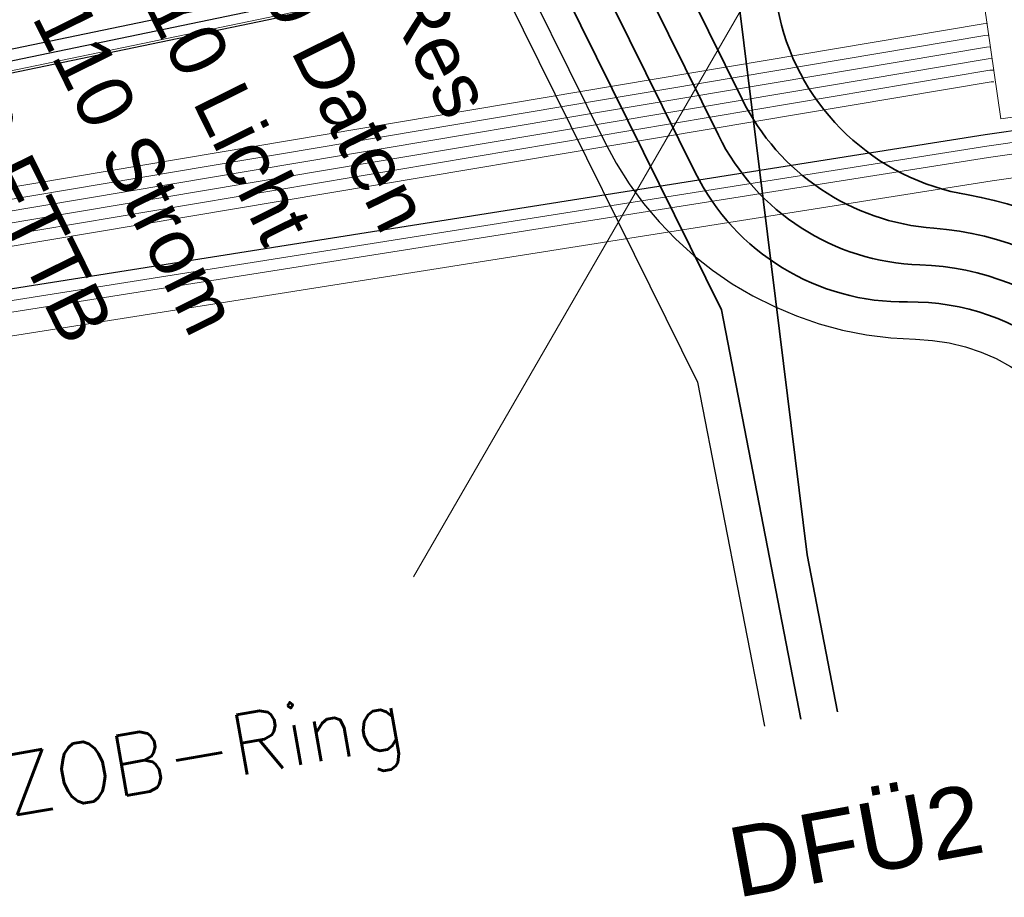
# Model space of a CAD drawing. Header units: metres. Extents: x -502 to 161, y -108 to 174.
# Tile 228 of 256: x 26.15 to 30.38, y -5.95 to -2.18. Entities that reach past the tile are written whole.
import ezdxf

# ---------------------------------------------------------------- set-up
doc = ezdxf.new("R2010")
doc.units = ezdxf.units.M
doc.header["$LTSCALE"] = 0.1
doc.linetypes.add('237', pattern=[93, 75, -18])
for name, color, linetype in [('BRI31-005.05-5p02-Koordinierung Lageplan 4. BA ZOB West 2022-06-15', 7, 'Continuous'), ('BRI31-005.06-5f07-Koordinierung Lageplan 4. BA ZOB Fernbusbahnh', 7, 'Continuous'), ('BRI32-005.02-5f05-Koordinierung Schemaplan 4 BA ZOB Teilbereich', 7, 'Continuous'), ('BRI32-005.03-5f06-Koordinierung Schemaplan 4 BA ZOB Teilbereich 2 Ost - Bahnhofsallee 2023-01-21', 7, 'Continuous')]:
    doc.layers.add(name, color=color, linetype=linetype)
doc.styles.add('Arial', font='arial.ttf')
doc.styles.add('Txt', font='txt_____.ttf')

msp = doc.modelspace()

# ---------------------------------------------------------------- linework, layer by layer
at = {"layer": 'BRI31-005.05-5p02-Koordinierung Lageplan 4. BA ZOB West 2022-06-15', "color": 35, "linetype": 'Continuous', "lineweight": 13, "true_color": 0x99724c, "transparency": 33554687, "flags": 128}
msp.add_lwpolyline([(51.6893, 27.6476), (51.0353, 27.5676), (50.7943, 27.4886), (50.1313, 26.8746), (49.2303, 25.9846), (48.7333, 23.9196), (47.9783, 21.9496), (47.3213, 12.1216), (47.1403, 7.5016), (47.0313, 6.6676), (46.9603, 5.8176), (46.8883, 5.3116), (45.4053, 3.5226), (43.2513, 0.9236), (42.3773, 0.5676), (36.5613, -0.4544), (30.3953, -1.5214), (30.2123, -1.5484), (19.6873, -3.7344), (11.8423, -5.1304), (6.3593, -6.0574), (5.1983, -6.2574), (-2.9967, -7.6904)], dxfattribs=at)
at = {"layer": 'BRI31-005.05-5p02-Koordinierung Lageplan 4. BA ZOB West 2022-06-15', "color": 250, "linetype": 'Continuous', "lineweight": 25, "true_color": 0x333333, "transparency": 33554687, "flags": 128}
for points in [[(51.6913, 27.6376), (51.0383, 27.5586), (50.8003, 27.4806), (50.1383, 26.8666), (49.2393, 25.9796), (48.7433, 23.9166), (47.9883, 21.9466), (47.3313, 12.1206), (47.1503, 7.5016), (47.0413, 6.6666), (46.9703, 5.8166), (46.8983, 5.3066), (45.4143, 3.5166), (43.2573, 0.9166), (42.3793, 0.5566), (36.5643, -0.4634), (30.3973, -1.5314), (30.2153, -1.5574), (19.6893, -3.7434), (11.8453, -5.1394), (6.3623, -6.0664), (5.2013, -6.2664), (-2.9947, -7.7004)], [(47.2313, 12.1246), (47.0503, 7.5096), (46.9413, 6.6766), (46.8703, 5.8286), (46.8023, 5.3486), (45.3383, 3.5806), (43.1953, 1.0006), (42.3513, 0.6526), (36.5463, -0.3654), (30.3813, -1.4334), (30.1973, -1.4594), (19.6713, -3.6454), (11.8273, -5.0414), (6.3463, -5.9684), (5.1833, -6.1684), (-3.0127, -7.6024)], [(47.2813, 12.1216), (47.1003, 7.5056), (46.9913, 6.6716), (46.9203, 5.8226), (46.8503, 5.3276), (45.3763, 3.5486), (43.2263, 0.9596), (42.3653, 0.6046), (36.5553, -0.4144), (30.3893, -1.4824), (30.2063, -1.5084), (19.6803, -3.6944), (11.8363, -5.0904), (6.3543, -6.0174), (5.1923, -6.2174), (-3.0037, -7.6514)]]:
    msp.add_lwpolyline(points, dxfattribs=at)
at = {"layer": 'BRI31-005.05-5p02-Koordinierung Lageplan 4. BA ZOB West 2022-06-15', "color": 7, "linetype": 'Continuous', "lineweight": 13, "transparency": 33554687, "flags": 128}
for points in [[(47.8253, 12.0986), (47.6213, 5.5486), (47.3453, 5.1156), (46.3003, 3.8536), (45.3933, 2.7856), (43.8323, 0.5826), (43.2373, -0.2584), (36.6743, -1.5154), (32.1073, -2.4144), (30.2993, -2.6744), (19.4313, -4.3944), (12.5223, -5.5654), (6.4523, -6.5854), (-3.6597, -8.3354)], [(47.8753, 12.0966), (47.6713, 5.5466), (47.3843, 5.0836), (46.0583, 3.4826), (45.7263, 3.0816), (43.9143, 0.5246), (43.3503, -0.2874), (36.6843, -1.5644), (32.1153, -2.4634), (30.3063, -2.7234), (19.4393, -4.4434), (12.5303, -5.6144), (6.4603, -6.6344), (-3.6507, -8.3844)]]:
    msp.add_lwpolyline(points, dxfattribs=at)
at = {"layer": 'BRI31-005.06-5f07-Koordinierung Lageplan 4. BA ZOB Fernbusbahnh', "color": 7, "linetype": 'Continuous', "lineweight": 9, "transparency": 33554687, "flags": 128}
for points in [[(47.8253, 12.0986), (47.6213, 5.5486), (47.3453, 5.1156), (46.3003, 3.8536), (45.3933, 2.7856), (43.8323, 0.5826), (43.2373, -0.2584), (36.6743, -1.5154), (32.1073, -2.4144), (30.2993, -2.6744), (19.4313, -4.3944), (12.5223, -5.5654), (6.4523, -6.5854), (-3.6597, -8.3354)], [(47.8753, 12.0966), (47.6713, 5.5466), (47.3843, 5.0836), (46.0583, 3.4826), (45.7263, 3.0816), (43.9143, 0.5246), (43.3503, -0.2874), (36.6843, -1.5644), (32.1153, -2.4634), (30.3063, -2.7234), (19.4393, -4.4434), (12.5303, -5.6144), (6.4603, -6.6344), (-3.6507, -8.3844)]]:
    msp.add_lwpolyline(points, dxfattribs=at)
at = {"layer": 'BRI31-005.06-5f07-Koordinierung Lageplan 4. BA ZOB Fernbusbahnh', "color": 250, "linetype": 'Continuous', "lineweight": 20, "true_color": 0x333333, "transparency": 33554687, "flags": 128}
for points in [[(47.2313, 12.1246), (47.0503, 7.5096), (46.9413, 6.6766), (46.8703, 5.8286), (46.8023, 5.3486), (45.3383, 3.5806), (43.1953, 1.0006), (42.3513, 0.6526), (36.5463, -0.3654), (30.3813, -1.4334), (30.1973, -1.4594), (19.6713, -3.6454), (11.8273, -5.0414), (6.3463, -5.9684), (5.1833, -6.1684), (-3.0127, -7.6024)], [(47.2813, 12.1216), (47.1003, 7.5056), (46.9913, 6.6716), (46.9203, 5.8226), (46.8503, 5.3276), (45.3763, 3.5486), (43.2263, 0.9596), (42.3653, 0.6046), (36.5553, -0.4144), (30.3893, -1.4824), (30.2063, -1.5084), (19.6803, -3.6944), (11.8363, -5.0904), (6.3543, -6.0174), (5.1923, -6.2174), (-3.0037, -7.6514)]]:
    msp.add_lwpolyline(points, dxfattribs=at)
at = {"layer": 'BRI32-005.02-5f05-Koordinierung Schemaplan 4 BA ZOB Teilbereich', "color": 1, "linetype": 'Continuous', "lineweight": 18, "true_color": 0xff0000, "transparency": 33554687}
msp.add_line((29.5081, -1.6904), (27.8436, -4.5728), dxfattribs=at)
at = {"layer": 'BRI32-005.02-5f05-Koordinierung Schemaplan 4 BA ZOB Teilbereich', "color": 35, "linetype": 'Continuous', "lineweight": 13, "true_color": 0x99724c, "transparency": 33554687, "flags": 128}
msp.add_lwpolyline([(51.6893, 27.6476), (51.0353, 27.5676), (50.7943, 27.4886), (50.1313, 26.8746), (49.2303, 25.9846), (48.7333, 23.9196), (47.9783, 21.9496), (47.3213, 12.1216), (47.1403, 7.5016), (47.0313, 6.6676), (46.9603, 5.8176), (46.8883, 5.3116), (45.4053, 3.5226), (43.2513, 0.9236), (42.3773, 0.5676), (36.5613, -0.4544), (30.3953, -1.5214), (30.2123, -1.5484), (19.6873, -3.7344), (11.8423, -5.1304), (6.3593, -6.0574), (5.1983, -6.2574), (-2.9967, -7.6904)], dxfattribs=at)
at = {"layer": 'BRI32-005.02-5f05-Koordinierung Schemaplan 4 BA ZOB Teilbereich', "color": 250, "linetype": 'Continuous', "lineweight": 25, "true_color": 0x333333, "transparency": 33554687, "flags": 128}
for points in [[(51.6913, 27.6376), (51.0383, 27.5586), (50.8003, 27.4806), (50.1383, 26.8666), (49.2393, 25.9796), (48.7433, 23.9166), (47.9883, 21.9466), (47.3313, 12.1206), (47.1503, 7.5016), (47.0413, 6.6666), (46.9703, 5.8166), (46.8983, 5.3066), (45.4143, 3.5166), (43.2573, 0.9166), (42.3793, 0.5566), (36.5643, -0.4634), (30.3973, -1.5314), (30.2153, -1.5574), (19.6893, -3.7434), (11.8453, -5.1394), (6.3623, -6.0664), (5.2013, -6.2664), (-2.9947, -7.7004)], [(47.2313, 12.1246), (47.0503, 7.5096), (46.9413, 6.6766), (46.8703, 5.8286), (46.8023, 5.3486), (45.3383, 3.5806), (43.1953, 1.0006), (42.3513, 0.6526), (36.5463, -0.3654), (30.3813, -1.4334), (30.1973, -1.4594), (19.6713, -3.6454), (11.8273, -5.0414), (6.3463, -5.9684), (5.1833, -6.1684), (-3.0127, -7.6024)], [(47.2813, 12.1216), (47.1003, 7.5056), (46.9913, 6.6716), (46.9203, 5.8226), (46.8503, 5.3276), (45.3763, 3.5486), (43.2263, 0.9596), (42.3653, 0.6046), (36.5553, -0.4144), (30.3893, -1.4824), (30.2063, -1.5084), (19.6803, -3.6944), (11.8363, -5.0904), (6.3543, -6.0174), (5.1923, -6.2174), (-3.0037, -7.6514)]]:
    msp.add_lwpolyline(points, dxfattribs=at)
at = {"layer": 'BRI32-005.02-5f05-Koordinierung Schemaplan 4 BA ZOB Teilbereich', "color": 7, "linetype": 'Continuous', "lineweight": 13, "transparency": 33554687, "flags": 128}
for points in [[(47.8253, 12.0986), (47.6213, 5.5486), (47.3453, 5.1156), (46.3003, 3.8536), (45.3933, 2.7856), (43.8323, 0.5826), (43.2373, -0.2584), (36.6743, -1.5154), (32.1073, -2.4144), (30.2993, -2.6744), (19.4313, -4.3944), (12.5223, -5.5654), (6.4523, -6.5854), (-3.6597, -8.3354)], [(47.8753, 12.0966), (47.6713, 5.5466), (47.3843, 5.0836), (46.0583, 3.4826), (45.7263, 3.0816), (43.9143, 0.5246), (43.3503, -0.2874), (36.6843, -1.5644), (32.1153, -2.4634), (30.3063, -2.7234), (19.4393, -4.4434), (12.5303, -5.6144), (6.4603, -6.6344), (-3.6507, -8.3844)], [(30.2213, -1.6074), (31.4063, -1.4364), (31.5503, -2.4354), (30.3653, -2.6064), (30.2213, -1.6074)], [(30.2213, -1.6074), (31.4063, -1.4364), (31.5503, -2.4354), (30.3653, -2.6064), (30.2213, -1.6074)], [(-60.3027, -16.2724), (-60.0967, -16.2474), (-58.4717, -16.0004), (-57.9637, -15.8144), (-56.8937, -14.9894), (-56.2837, -14.6744), (-55.5447, -14.5614), (-48.2537, -13.3504), (-42.4557, -12.5454), (-37.7227, -11.8224), (-29.2187, -10.2404), (-23.9987, -9.5454), (-17.9227, -8.9134), (-9.9057, -8.7814), (-9.4507, -8.7734), (-6.9597, -8.5044), (-4.3087, -8.0864), (-3.7217, -7.9914), (6.3953, -6.2414), (12.4653, -5.2214), (18.7963, -4.1304), (30.2903, -2.1984), (30.3093, -2.1964)], [(30.3153, -2.2464), (30.2973, -2.2484), (18.8043, -4.1794), (12.4733, -5.2704), (6.4033, -6.2904), (-3.7127, -8.0404), (-4.3007, -8.1354), (-6.9527, -8.5544), (-9.4477, -8.8234), (-9.9047, -8.8314), (-17.9197, -8.9634), (-23.9927, -9.5954), (-29.2107, -10.2894), (-37.7137, -11.8714), (-42.4487, -12.5954), (-48.2457, -13.3994), (-55.5367, -14.6104), (-56.2677, -14.7224), (-56.8667, -15.0314), (-57.9397, -15.8584), (-58.4587, -16.0494), (-60.0897, -16.2974), (-60.2967, -16.3224)], [(-60.2907, -16.3724), (-60.0827, -16.3474), (-58.4457, -16.0984), (-57.9157, -15.9024), (-56.8397, -15.0734), (-56.2517, -14.7704), (-55.5287, -14.6594), (-48.2377, -13.4484), (-42.4417, -12.6454), (-37.7047, -11.9204), (-29.2027, -10.3384), (-23.9867, -9.6454), (-17.9167, -9.0134), (-9.9037, -8.8814), (-9.4447, -8.8734), (-6.9457, -8.6044), (-4.2927, -8.1844), (-3.7037, -8.0894), (6.4113, -6.3394), (12.4813, -5.3194), (18.8123, -4.2284), (30.3043, -2.2984), (30.3213, -2.2964)], [(-60.2847, -16.4224), (-60.0757, -16.3974), (-58.4327, -16.1474), (-57.8907, -15.9464), (-56.8127, -15.1154), (-56.2357, -14.8184), (-55.5207, -14.7084), (-48.2297, -13.4974), (-42.4347, -12.6954), (-37.6957, -11.9694), (-29.1947, -10.3874), (-23.9807, -9.6954), (-17.9137, -9.0634), (-9.9027, -8.9314), (-9.4417, -8.9234), (-6.9387, -8.6544), (-4.2847, -8.2334), (-3.6947, -8.1384), (6.4193, -6.3884), (12.4893, -5.3684), (18.8203, -4.2774), (30.3113, -2.3484), (30.3273, -2.3464)], [(30.3333, -2.3964), (30.3183, -2.3974), (18.8283, -4.3264), (12.4973, -5.4174), (6.4273, -6.4374), (-3.6857, -8.1874), (-4.2767, -8.2824), (-6.9317, -8.7044), (-9.4387, -8.9734), (-9.9017, -8.9814), (-17.9107, -9.1134), (-23.9747, -9.7454), (-29.1867, -10.4364), (-37.6867, -12.0184), (-42.4277, -12.7454), (-48.2217, -13.5464), (-55.5127, -14.7574), (-56.2197, -14.8664), (-56.7857, -15.1574), (-57.8657, -15.9904), (-58.4197, -16.1964), (-60.0687, -16.4474), (-60.2787, -16.4724)], [(30.3363, -2.4464), (30.3243, -2.4474), (18.8363, -4.3754), (12.5053, -5.4664), (6.4353, -6.4864), (-3.6767, -8.2364), (-4.2687, -8.3314), (-6.9247, -8.7544), (-9.4357, -9.0234), (-9.9007, -9.0314), (-17.9077, -9.1634), (-23.9687, -9.7954), (-29.1787, -10.4854), (-37.6777, -12.0674), (-42.4207, -12.7954), (-48.2137, -13.5954), (-55.5047, -14.8064), (-56.2037, -14.9144), (-56.7587, -15.1994), (-57.8407, -16.0344), (-58.4067, -16.2454), (-60.0617, -16.4974), (-60.2727, -16.5224)]]:
    msp.add_lwpolyline(points, dxfattribs=at)
at = {"layer": 'BRI32-005.02-5f05-Koordinierung Schemaplan 4 BA ZOB Teilbereich', "color": 116, "linetype": 'Continuous', "lineweight": 13, "true_color": 0x007f3f, "transparency": 33554687, "flags": 128}
for points in [[(-3.6577, -8.3344), (6.4513, -6.5844), (12.5213, -5.5644), (19.4313, -4.3934), (30.2983, -2.6734), (32.1043, -2.4134), (36.6733, -1.5154), (43.6603, -0.1784), (44.2543, 0.1336), (46.1213, 2.7676), (48.6453, 5.8186), (49.0543, 6.0016), (49.5213, 6.1266), (53.4763, 6.3066), (54.9213, 6.3166), (59.4593, 6.4866), (62.0953, 6.6066), (65.1033, 6.8756), (66.6953, 7.1046)], [(66.7313, 6.9086), (65.1273, 6.6776), (62.1093, 6.4066), (59.4673, 6.2866), (54.9253, 6.1166), (53.4823, 6.1066), (49.5513, 5.9286), (49.1223, 5.8116), (48.7693, 5.6546), (46.2793, 2.6456), (44.3903, -0.0204), (43.7263, -0.3684), (36.7113, -1.7114), (32.1383, -2.6114), (30.3283, -2.8714), (19.4633, -4.5914), (12.5553, -5.7624), (6.4853, -6.7824), (-3.6257, -8.5324)]]:
    msp.add_lwpolyline(points, dxfattribs=at)
at = {"layer": 'BRI32-005.02-5f05-Koordinierung Schemaplan 4 BA ZOB Teilbereich', "color": 251, "linetype": 'Continuous', "lineweight": 13, "true_color": 0x5b5b5b, "transparency": 33554687, "flags": 128}
msp.add_lwpolyline([(66.7133, 7.0066), (65.1153, 6.7766), (62.1023, 6.5066), (59.4633, 6.3866), (54.9233, 6.2166), (53.4793, 6.2066), (49.5363, 6.0276), (49.0883, 5.9066), (48.7073, 5.7366), (46.2003, 2.7066), (44.3223, 0.0566), (43.6933, -0.2734), (36.6923, -1.6134), (32.1213, -2.5124), (30.3133, -2.7724), (19.4473, -4.4924), (12.5383, -5.6634), (6.4683, -6.6834), (-3.6417, -8.4334)], dxfattribs=at)
at = {"layer": 'BRI32-005.02-5f05-Koordinierung Schemaplan 4 BA ZOB Teilbereich', "color": 1, "linetype": '237', "lineweight": 25, "true_color": 0xff0000, "transparency": 33554687, "flags": 128}
for points in [[(26.2542, 0.8351), (26.2542, 0.8351, -0.414213), (26.8419, 0.4418), (26.8419, 0.4418), (26.9015, 0.1413), (27.463, -0.5), (29.064, -3.737), (29.3505, -5.2137)], [(26.9943, 0.187), (27.5469, -0.4439), (28.6639, -2.7026), (28.6639, -2.7026, 0.279307), (29.9992, -3.5523), (29.9992, -3.5523, -0.352929), (30.8053, -4.2321), (30.936, -4.9061)]]:
    msp.add_lwpolyline(points, format="xyb", dxfattribs=at)
at = {"layer": 'BRI32-005.02-5f05-Koordinierung Schemaplan 4 BA ZOB Teilbereich', "color": 190, "linetype": 'Continuous', "lineweight": 35, "true_color": 0x7f00ff, "transparency": 33554687, "flags": 128}
for points in [[(31.2502, -4.8451), (31.1194, -4.1712), (31.1194, -4.1712, 0.350168), (30.0176, -3.2327), (30.0176, -3.2327, -0.27666), (29.1531, -2.6765), (27.7977, 0.064), (27.7484, 0.3436)], [(27.9059, 0.3714), (27.9513, 0.1144), (29.255, -2.5217), (29.255, -2.5217, 0.265442), (30.0778, -3.0757), (30.0778, -3.0757), (30.0778, -3.0757, -0.338479), (31.2765, -4.1407), (31.2765, -4.1407), (31.4073, -4.8147)]]:
    msp.add_lwpolyline(points, format="xyb", dxfattribs=at)
at = {"layer": 'BRI32-005.02-5f05-Koordinierung Schemaplan 4 BA ZOB Teilbereich', "color": 3, "linetype": 'Continuous', "lineweight": 35, "true_color": 0x00ff00, "transparency": 33554687, "flags": 128}
msp.add_lwpolyline([(31.0931, -4.8756), (30.9623, -4.2017), (30.9623, -4.2017, 0.363514), (29.9652, -3.3922), (29.9652, -3.3922, -0.289447), (29.0533, -2.8357), (27.6441, 0.0136), (27.5908, 0.3158)], format="xyb", dxfattribs=at)
msp.add_lwpolyline([(29.5076, -5.1832), (29.1665, -3.4255), (27.4905, -0.0368), (27.4332, 0.288)], dxfattribs=at)
at = {"layer": 'BRI32-005.02-5f05-Koordinierung Schemaplan 4 BA ZOB Teilbereich', "color": 7, "linetype": 'Continuous', "lineweight": 35, "transparency": 33554687, "flags": 128}
msp.add_lwpolyline([(31.5643, -4.7842), (31.4336, -4.1102, 0.312934), (30.2253, -2.9325, -0.304576), (29.4151, -2.1666), (28.9347, -0.0399)], format="xyb", dxfattribs=at)
msp.add_lwpolyline([(29.6646, -5.1528), (29.5339, -4.4788), (29.2454, -2.1413)], dxfattribs=at)
at = {"layer": 'BRI32-005.03-5f06-Koordinierung Schemaplan 4 BA ZOB Teilbereich 2 Ost - Bahnhofsallee 2023-01-21', "color": 35, "linetype": 'Continuous', "lineweight": 9, "true_color": 0x99724c, "transparency": 33554687, "flags": 128}
msp.add_lwpolyline([(51.6893, 27.6476), (51.0353, 27.5676), (50.7943, 27.4886), (50.1313, 26.8746), (49.2303, 25.9846), (48.7333, 23.9196), (47.9783, 21.9496), (47.3213, 12.1216), (47.1403, 7.5016), (47.0313, 6.6676), (46.9603, 5.8176), (46.8883, 5.3116), (45.4053, 3.5226), (43.2513, 0.9236), (42.3773, 0.5676), (36.5613, -0.4544), (30.3953, -1.5214), (30.2123, -1.5484), (19.6873, -3.7344), (11.8423, -5.1304), (6.3593, -6.0574), (5.1983, -6.2574), (-2.9967, -7.6904)], dxfattribs=at)
at = {"layer": 'BRI32-005.03-5f06-Koordinierung Schemaplan 4 BA ZOB Teilbereich 2 Ost - Bahnhofsallee 2023-01-21', "color": 250, "linetype": 'Continuous', "lineweight": 20, "true_color": 0x333333, "transparency": 33554687, "flags": 128}
for points in [[(51.6913, 27.6376), (51.0383, 27.5586), (50.8003, 27.4806), (50.1383, 26.8666), (49.2393, 25.9796), (48.7433, 23.9166), (47.9883, 21.9466), (47.3313, 12.1206), (47.1503, 7.5016), (47.0413, 6.6666), (46.9703, 5.8166), (46.8983, 5.3066), (45.4143, 3.5166), (43.2573, 0.9166), (42.3793, 0.5566), (36.5643, -0.4634), (30.3973, -1.5314), (30.2153, -1.5574), (19.6893, -3.7434), (11.8453, -5.1394), (6.3623, -6.0664), (5.2013, -6.2664), (-2.9947, -7.7004)], [(47.2313, 12.1246), (47.0503, 7.5096), (46.9413, 6.6766), (46.8703, 5.8286), (46.8023, 5.3486), (45.3383, 3.5806), (43.1953, 1.0006), (42.3513, 0.6526), (36.5463, -0.3654), (30.3813, -1.4334), (30.1973, -1.4594), (19.6713, -3.6454), (11.8273, -5.0414), (6.3463, -5.9684), (5.1833, -6.1684), (-3.0127, -7.6024)], [(47.2813, 12.1216), (47.1003, 7.5056), (46.9913, 6.6716), (46.9203, 5.8226), (46.8503, 5.3276), (45.3763, 3.5486), (43.2263, 0.9596), (42.3653, 0.6046), (36.5553, -0.4144), (30.3893, -1.4824), (30.2063, -1.5084), (19.6803, -3.6944), (11.8363, -5.0904), (6.3543, -6.0174), (5.1923, -6.2174), (-3.0037, -7.6514)]]:
    msp.add_lwpolyline(points, dxfattribs=at)
at = {"layer": 'BRI32-005.03-5f06-Koordinierung Schemaplan 4 BA ZOB Teilbereich 2 Ost - Bahnhofsallee 2023-01-21', "color": 7, "linetype": 'Continuous', "lineweight": 9, "transparency": 33554687, "flags": 128}
for points in [[(47.8253, 12.0986), (47.6213, 5.5486), (47.3453, 5.1156), (46.3003, 3.8536), (45.3933, 2.7856), (43.8323, 0.5826), (43.2373, -0.2584), (36.6743, -1.5154), (32.1073, -2.4144), (30.2993, -2.6744), (19.4313, -4.3944), (12.5223, -5.5654), (6.4523, -6.5854), (-3.6597, -8.3354)], [(47.8753, 12.0966), (47.6713, 5.5466), (47.3843, 5.0836), (46.0583, 3.4826), (45.7263, 3.0816), (43.9143, 0.5246), (43.3503, -0.2874), (36.6843, -1.5644), (32.1153, -2.4634), (30.3063, -2.7234), (19.4393, -4.4434), (12.5303, -5.6144), (6.4603, -6.6344), (-3.6507, -8.3844)], [(-60.3027, -16.2724), (-60.0967, -16.2474), (-58.4717, -16.0004), (-57.9637, -15.8144), (-56.8937, -14.9894), (-56.2837, -14.6744), (-55.5447, -14.5614), (-48.2537, -13.3504), (-42.4557, -12.5454), (-37.7227, -11.8224), (-29.2187, -10.2404), (-23.9987, -9.5454), (-17.9227, -8.9134), (-9.9057, -8.7814), (-9.4507, -8.7734), (-6.9597, -8.5044), (-4.3087, -8.0864), (-3.7217, -7.9914), (6.3953, -6.2414), (12.4653, -5.2214), (18.7963, -4.1304), (30.2903, -2.1984), (30.3093, -2.1964)], [(30.3153, -2.2464), (30.2973, -2.2484), (18.8043, -4.1794), (12.4733, -5.2704), (6.4033, -6.2904), (-3.7127, -8.0404), (-4.3007, -8.1354), (-6.9527, -8.5544), (-9.4477, -8.8234), (-9.9047, -8.8314), (-17.9197, -8.9634), (-23.9927, -9.5954), (-29.2107, -10.2894), (-37.7137, -11.8714), (-42.4487, -12.5954), (-48.2457, -13.3994), (-55.5367, -14.6104), (-56.2677, -14.7224), (-56.8667, -15.0314), (-57.9397, -15.8584), (-58.4587, -16.0494), (-60.0897, -16.2974), (-60.2967, -16.3224)], [(-60.2907, -16.3724), (-60.0827, -16.3474), (-58.4457, -16.0984), (-57.9157, -15.9024), (-56.8397, -15.0734), (-56.2517, -14.7704), (-55.5287, -14.6594), (-48.2377, -13.4484), (-42.4417, -12.6454), (-37.7047, -11.9204), (-29.2027, -10.3384), (-23.9867, -9.6454), (-17.9167, -9.0134), (-9.9037, -8.8814), (-9.4447, -8.8734), (-6.9457, -8.6044), (-4.2927, -8.1844), (-3.7037, -8.0894), (6.4113, -6.3394), (12.4813, -5.3194), (18.8123, -4.2284), (30.3043, -2.2984), (30.3213, -2.2964)], [(-60.2847, -16.4224), (-60.0757, -16.3974), (-58.4327, -16.1474), (-57.8907, -15.9464), (-56.8127, -15.1154), (-56.2357, -14.8184), (-55.5207, -14.7084), (-48.2297, -13.4974), (-42.4347, -12.6954), (-37.6957, -11.9694), (-29.1947, -10.3874), (-23.9807, -9.6954), (-17.9137, -9.0634), (-9.9027, -8.9314), (-9.4417, -8.9234), (-6.9387, -8.6544), (-4.2847, -8.2334), (-3.6947, -8.1384), (6.4193, -6.3884), (12.4893, -5.3684), (18.8203, -4.2774), (30.3113, -2.3484), (30.3273, -2.3464)], [(30.3333, -2.3964), (30.3183, -2.3974), (18.8283, -4.3264), (12.4973, -5.4174), (6.4273, -6.4374), (-3.6857, -8.1874), (-4.2767, -8.2824), (-6.9317, -8.7044), (-9.4387, -8.9734), (-9.9017, -8.9814), (-17.9107, -9.1134), (-23.9747, -9.7454), (-29.1867, -10.4364), (-37.6867, -12.0184), (-42.4277, -12.7454), (-48.2217, -13.5464), (-55.5127, -14.7574), (-56.2197, -14.8664), (-56.7857, -15.1574), (-57.8657, -15.9904), (-58.4197, -16.1964), (-60.0687, -16.4474), (-60.2787, -16.4724)], [(30.3363, -2.4464), (30.3243, -2.4474), (18.8363, -4.3754), (12.5053, -5.4664), (6.4353, -6.4864), (-3.6767, -8.2364), (-4.2687, -8.3314), (-6.9247, -8.7544), (-9.4357, -9.0234), (-9.9007, -9.0314), (-17.9077, -9.1634), (-23.9687, -9.7954), (-29.1787, -10.4854), (-37.6777, -12.0674), (-42.4207, -12.7954), (-48.2137, -13.5954), (-55.5047, -14.8064), (-56.2037, -14.9144), (-56.7587, -15.1994), (-57.8407, -16.0344), (-58.4067, -16.2454), (-60.0617, -16.4974), (-60.2727, -16.5224)]]:
    msp.add_lwpolyline(points, dxfattribs=at)
at = {"layer": 'BRI32-005.03-5f06-Koordinierung Schemaplan 4 BA ZOB Teilbereich 2 Ost - Bahnhofsallee 2023-01-21', "color": 116, "linetype": 'Continuous', "lineweight": 9, "true_color": 0x007f3f, "transparency": 33554687, "flags": 128}
for points in [[(-3.6577, -8.3344), (6.4513, -6.5844), (12.5213, -5.5644), (19.4313, -4.3934), (30.2983, -2.6734), (32.1043, -2.4134), (36.6733, -1.5154), (43.6603, -0.1784), (44.2543, 0.1336), (46.1213, 2.7676), (48.6453, 5.8186), (49.0543, 6.0016), (49.5213, 6.1266), (53.4763, 6.3066), (54.9213, 6.3166), (59.4593, 6.4866), (62.0953, 6.6066), (65.1033, 6.8756), (66.6953, 7.1046)], [(66.7313, 6.9086), (65.1273, 6.6776), (62.1093, 6.4066), (59.4673, 6.2866), (54.9253, 6.1166), (53.4823, 6.1066), (49.5513, 5.9286), (49.1223, 5.8116), (48.7693, 5.6546), (46.2793, 2.6456), (44.3903, -0.0204), (43.7263, -0.3684), (36.7113, -1.7114), (32.1383, -2.6114), (30.3283, -2.8714), (19.4633, -4.5914), (12.5553, -5.7624), (6.4853, -6.7824), (-3.6257, -8.5324)]]:
    msp.add_lwpolyline(points, dxfattribs=at)
at = {"layer": 'BRI32-005.03-5f06-Koordinierung Schemaplan 4 BA ZOB Teilbereich 2 Ost - Bahnhofsallee 2023-01-21', "color": 251, "linetype": 'Continuous', "lineweight": 9, "true_color": 0x5b5b5b, "transparency": 33554687, "flags": 128}
msp.add_lwpolyline([(66.7133, 7.0066), (65.1153, 6.7766), (62.1023, 6.5066), (59.4633, 6.3866), (54.9233, 6.2166), (53.4793, 6.2066), (49.5363, 6.0276), (49.0883, 5.9066), (48.7073, 5.7366), (46.2003, 2.7066), (44.3223, 0.0566), (43.6933, -0.2734), (36.6923, -1.6134), (32.1213, -2.5124), (30.3133, -2.7724), (19.4473, -4.4924), (12.5383, -5.6634), (6.4683, -6.6834), (-3.6417, -8.4334)], dxfattribs=at)

# ---------------------------------------------------------------- texts
at = {"layer": 'BRI32-005.02-5f05-Koordinierung Schemaplan 4 BA ZOB Teilbereich', "color": 7, "transparency": 33554687, "attachment_point": 1, "line_spacing_factor": 0.25}
for s, insert, char_height, rotation, style in [('2 x da 110 Res', (27.1945, -0.4958), 0.24, 296.3159, 'Arial'), ('2 x da 110 Daten', (26.7937, -0.7187), 0.24, 296.3159, 'Arial'), ('2 x da 110 Strom', (25.9724, -1.1601), 0.24, 296.3159, 'Arial'), ('Hauptring/ZOB-Ring', (24.1761, -5.6781), 0.26, 10.0084, 'Txt'), ('DFÜ2', (29.1779, -5.6564), 0.3, 10.4715, 'Arial')]:
    msp.add_mtext(s, dxfattribs=dict(at, insert=insert, char_height=char_height, rotation=rotation, style=style))
at = {"layer": 'BRI32-005.02-5f05-Koordinierung Schemaplan 4 BA ZOB Teilbereich', "color": 190, "true_color": 0x7f00ff, "transparency": 33554687, "insert": (26.3719, -0.9377), "char_height": 0.24, "attachment_point": 1, "rotation": 296.3159, "line_spacing_factor": 0.25, "style": 'Arial'}
msp.add_mtext('2 x da 110 Licht', dxfattribs=at)
at = {"layer": 'BRI32-005.02-5f05-Koordinierung Schemaplan 4 BA ZOB Teilbereich', "color": 1, "true_color": 0xff0000, "transparency": 33554687, "insert": (25.5417, -1.4155), "char_height": 0.24, "attachment_point": 1, "rotation": 296.3159, "line_spacing_factor": 0.25, "style": 'Arial'}
msp.add_mtext('1 x da 50 FTTB', dxfattribs=at)

doc.saveas('drawing.dxf')
